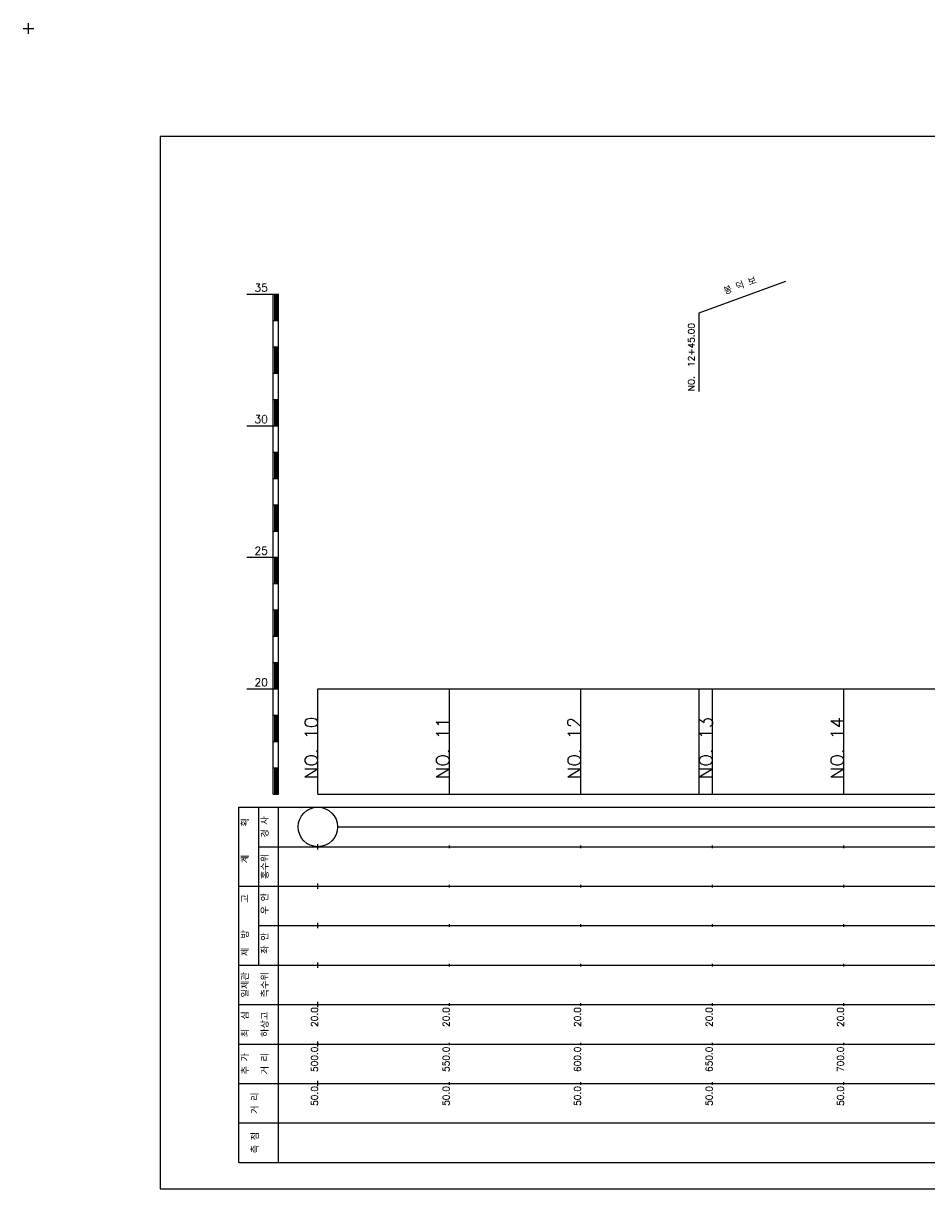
# Model space of a CAD drawing. Extents: x -504 to 685, y -2 to 2900.
# Tile 4 of 12: x -2 to 342, y 525 to 968. Entities that reach past the tile are written whole.
import ezdxf
from ezdxf.enums import TextEntityAlignment as Align

# ---------------------------------------------------------------- set-up
doc = ezdxf.new("R2010")
doc.units = 0
doc.header["$LTSCALE"] = 5
for name, color, linetype in [('BOX', 5, 'CONTINUOUS'), ('DT1', 3, 'CONTINUOUS'), ('LT1', 4, 'CONTINUOUS'), ('ST1', 7, 'CONTINUOUS')]:
    doc.layers.add(name, color=color, linetype=linetype)
doc.styles.add('GHS', font='ROMANS.shx', dxfattribs={"bigfont": 'GHS.shx'})

msp = doc.modelspace()

# ---------------------------------------------------------------- linework, layer by layer
at = {"layer": 'BOX'}
msp.add_lwpolyline([(50, 525), (650, 525), (650, 925), (50, 925), (50, 525)], dxfattribs=at)
at = {"layer": 'DT1'}
for p, q in [((110, 704.33), (110, 706.33)), ((160, 704.83), (160, 705.83)), ((210, 704.83), (210, 705.83)), ((260, 704.83), (260, 705.83)), ((310, 704.83), (310, 705.83))]:
    msp.add_line(p, q, dxfattribs=at)
at = {"layer": 'LT1', "linetype": 'CONTINUOUS'}
for p, q in [((255, 858), (287.89, 869.97)), ((255, 828), (255, 858))]:
    msp.add_line(p, q, dxfattribs=at)
at = {"layer": 'LT1'}
for p, q in [((83, 865), (93, 865)), ((93, 675), (93, 865)), ((93, 865), (95, 865)), ((93.5, 864.8), (93.5, 855.2)), ((94, 864.8), (94, 855.2)), ((94.5, 864.8), (94.5, 855.2)), ((95, 675), (95, 865)), ((93, 855), (95, 855)), ((93, 845), (95, 845)), ((93.5, 844.8), (93.5, 835.2)), ((94, 844.8), (94, 835.2)), ((94.5, 844.8), (94.5, 835.2)), ((93, 835), (95, 835)), ((93, 825), (95, 825)), ((93.5, 824.8), (93.5, 815.2)), ((94, 824.8), (94, 815.2)), ((94.5, 824.8), (94.5, 815.2)), ((83, 815), (93, 815)), ((93, 815), (95, 815)), ((93, 805), (95, 805)), ((93.5, 804.8), (93.5, 795.2)), ((94, 804.8), (94, 795.2)), ((94.5, 804.8), (94.5, 795.2)), ((93, 795), (95, 795)), ((93, 785), (95, 785)), ((93.5, 784.8), (93.5, 775.2)), ((94, 784.8), (94, 775.2)), ((94.5, 784.8), (94.5, 775.2)), ((93, 775), (95, 775)), ((83, 765), (93, 765)), ((93, 765), (95, 765)), ((93.5, 764.8), (93.5, 755.2)), ((94, 764.8), (94, 755.2)), ((94.5, 764.8), (94.5, 755.2)), ((93, 755), (95, 755)), ((93, 745), (95, 745)), ((93.5, 744.8), (93.5, 735.2)), ((94, 744.8), (94, 735.2)), ((94.5, 744.8), (94.5, 735.2)), ((93, 735), (95, 735)), ((93, 725), (95, 725)), ((93.5, 724.8), (93.5, 715.2)), ((94, 724.8), (94, 715.2)), ((94.5, 724.8), (94.5, 715.2)), ((83, 715), (93, 715)), ((93, 715), (95, 715)), ((110, 675), (110, 715)), ((160, 675), (160, 715)), ((210, 675), (210, 715)), ((255, 675), (255, 715)), ((260, 675), (260, 715)), ((310, 675), (310, 715)), ((93, 705), (95, 705)), ((93.5, 704.8), (93.5, 695.2)), ((94, 704.8), (94, 695.2)), ((94.5, 704.8), (94.5, 695.2)), ((93, 695), (95, 695)), ((93, 685), (95, 685)), ((93.5, 684.8), (93.5, 675.2)), ((94, 684.8), (94, 675.2)), ((94.5, 684.8), (94.5, 675.2)), ((93, 675), (95, 675)), ((110, 675), (610, 675)), ((110, 654), (110, 656)), ((160, 654.5), (160, 655.5)), ((210, 654.5), (210, 655.5)), ((260, 654.5), (260, 655.5)), ((310, 654.5), (310, 655.5)), ((110, 639), (110, 641)), ((160, 639.5), (160, 640.5)), ((210, 639.5), (210, 640.5)), ((260, 639.5), (260, 640.5)), ((310, 639.5), (310, 640.5)), ((110, 624), (110, 626)), ((160, 624.5), (160, 625.5)), ((210, 624.5), (210, 625.5)), ((260, 624.5), (260, 625.5)), ((310, 624.5), (310, 625.5)), ((110, 609), (110, 611)), ((160, 609.5), (160, 610.5)), ((210, 609.5), (210, 610.5)), ((260, 609.5), (260, 610.5)), ((310, 609.5), (310, 610.5)), ((110, 594), (110, 596)), ((160, 594.5), (160, 595.5)), ((210, 594.5), (210, 595.5)), ((260, 594.5), (260, 595.5)), ((310, 594.5), (310, 595.5)), ((110, 579), (110, 581)), ((160, 579.5), (160, 580.5)), ((210, 579.5), (210, 580.5)), ((260, 579.5), (260, 580.5)), ((310, 579.5), (310, 580.5)), ((110, 564), (110, 566)), ((160, 564.5), (160, 565.5)), ((210, 564.5), (210, 565.5)), ((260, 564.5), (260, 565.5)), ((310, 564.5), (310, 565.5))]:
    msp.add_line(p, q, dxfattribs=at)
msp.add_lwpolyline([(110, 715), (160, 715), (210, 715), (260, 715), (310, 715), (360, 715), (410, 715), (460, 715), (510, 715), (560, 715), (610, 715)], dxfattribs=at)
at = {"layer": 'ST1'}
for p, q in [((-2, 966), (2, 966)), ((0, 964), (0, 968)), ((80, 535), (80, 670)), ((80, 670), (623, 670)), ((87.5, 640), (87.5, 670)), ((95, 535), (95, 670)), ((87.5, 655), (623, 655)), ((80, 640), (623, 640)), ((87.5, 610), (87.5, 640)), ((87.5, 625), (623, 625)), ((80, 610), (623, 610)), ((80, 595), (623, 595)), ((80, 580), (623, 580)), ((80, 565), (623, 565)), ((80, 550), (623, 550)), ((80, 535), (623, 535))]:
    msp.add_line(p, q, dxfattribs=at)
at = {"layer": 'ST1', "linetype": 'CONTINUOUS'}
msp.add_line((117.5, 662.5), (602.5, 662.5), dxfattribs=at)
msp.add_circle((110, 662.5), 7.5, dxfattribs=at)

# ---------------------------------------------------------------- texts
at = {"layer": 'DT1', "style": 'GHS'}
for s, p in [('35', (91, 866)), ('30', (91, 816)), ('25', (91, 766)), ('20', (91, 716))]:
    msp.add_text(s, height=3, dxfattribs=at).set_placement(p, align=Align.RIGHT)
at = {"layer": 'DT1', "linetype": 'CONTINUOUS', "style": 'GHS'}
for s, rotation, p in [('봉 덕 보', 20, (271, 866.99)), ('경 사', 90, (91.25, 662.5)), ('  획', 90, (83.75, 662.5)), ('홍수위', 90, (91.25, 647.5)), ('   계', 90, (83.75, 647.5)), ('   고', 90, (83.75, 632.5)), (' 우 안', 90, (91.25, 632.5)), (' 제  방', 90, (83.75, 617.5)), (' 좌 안', 90, (91.25, 617.5)), ('일제관', 90, (83.75, 602.5)), ('측수위', 90, (91.25, 602.5)), ('최  심', 90, (83.75, 587.5)), ('하상고', 90, (91.25, 587.5)), ('추 가', 90, (83.75, 572.5)), ('거 리', 90, (91.25, 572.5)), ('거 리', 90, (87.5, 557.5)), ('측 점', 90, (87.5, 542.5))]:
    msp.add_text(s, height=2.5, rotation=rotation, dxfattribs=at).set_placement(p, align=Align.CENTER)
msp.add_text('NO.  12+45.00', height=2.5, rotation=90, dxfattribs=at).set_placement((253.25, 828.12))
at = {"layer": 'DT1', "style": 'GHS'}
for s, height, p in [('NO. 10', 5, (110, 704.33)), ('NO. 11', 5, (160, 704.33)), ('NO. 12', 5, (210, 704.33)), ('NO. 13', 5, (260, 704.33)), ('NO. 14', 5, (310, 704.33)), (' 20.0', 2.5, (110, 594)), (' 20.0', 2.5, (160, 594)), (' 20.0', 2.5, (210, 594)), (' 20.0', 2.5, (260, 594)), (' 20.0', 2.5, (310, 594)), ('   500.0', 2.5, (110, 579)), ('   550.0', 2.5, (160, 579)), ('   600.0', 2.5, (210, 579)), ('   650.0', 2.5, (260, 579)), ('   700.0', 2.5, (310, 579)), ('  50.0', 2.5, (110, 564)), ('  50.0', 2.5, (160, 564)), ('  50.0', 2.5, (210, 564)), ('  50.0', 2.5, (260, 564)), ('  50.0', 2.5, (310, 564))]:
    msp.add_text(s, height=height, rotation=90, dxfattribs=at).set_placement(p, align=Align.RIGHT)

doc.saveas('drawing.dxf')
